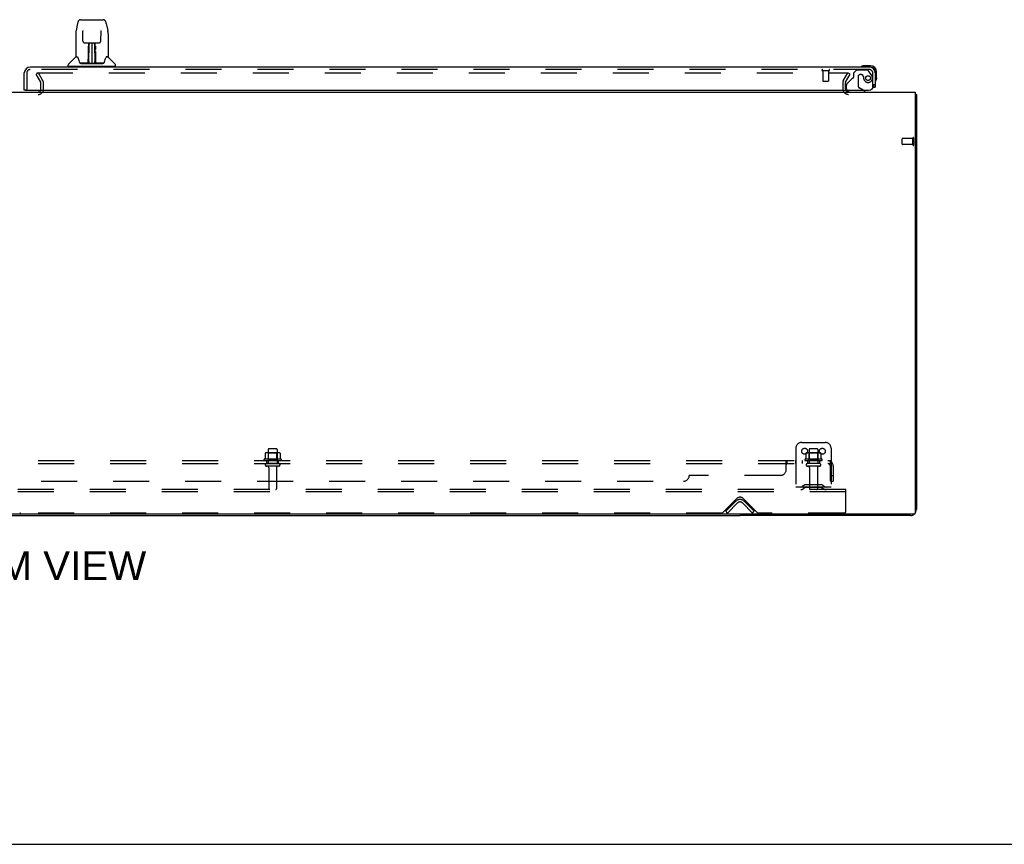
# Model space of a CAD drawing. Header units: inches. Extents: x 0 to 278, y 0 to 180.
# Tile 4 of 84: x 97 to 139, y 0 to 35. Entities that reach past the tile are written whole.
import ezdxf

# ---------------------------------------------------------------- set-up
doc = ezdxf.new("R2010")
doc.units = ezdxf.units.IN
doc.header["$LTSCALE"] = 15.310625
doc.header["$MEASUREMENT"] = 0
doc.linetypes.add('HIDDEN', pattern=[0.2, 0.1, -0.1])
doc.layers.get('0').update_dxf_attribs({"linetype": 'CONTINUOUS'})
for name, color, linetype in [('DEFAULT_2', 8, 'HIDDEN'), ('DIMENSIONS', 7, 'CONTINUOUS'), ('RIGHTHAND_DOOR_ASSEMBLY', 7, 'CONTINUOUS'), ('SUBPANEL', 7, 'CONTINUOUS')]:
    doc.layers.add(name, color=color, linetype=linetype)
doc.styles.get("Standard").update_dxf_attribs({"font": 'arial.ttf'})

msp = doc.modelspace()

# ---------------------------------------------------------------- linework, layer by layer
at = {"color": 3, "linetype": 'Continuous'}
for p, q in [((57.749, 31.979), (135.395, 31.979)), ((135.395, 31.979), (135.395, 14.091)), ((135.447, 31.875), (135.447, 14.225)), ((135.335, 14.031), (57.809, 14.031)), ((135.2, 13.979), (127.947, 13.979))]:
    msp.add_line(p, q, dxfattribs=at)
at = {"color": 7, "linetype": 'Continuous'}
for p, q in [((135.395, 31.875), (135.447, 31.875)), ((65.197, 13.979), (127.947, 13.979)), ((127.947, 14.031), (127.947, 13.979)), ((0, 0), (278.375, 0))]:
    msp.add_line(p, q, dxfattribs=at)
at = {"color": 3, "linetype": 'Continuous'}
for points in [[(135.395, 31.895), (135.395, 31.894), (135.399, 31.893), (135.403, 31.892), (135.407, 31.891), (135.411, 31.891), (135.419, 31.889)], [(135.419, 31.889), (135.423, 31.888), (135.426, 31.887), (135.429, 31.887), (135.432, 31.886), (135.435, 31.885), (135.438, 31.884), (135.44, 31.883), (135.442, 31.882), (135.443, 31.881), (135.445, 31.88), (135.446, 31.879), (135.446, 31.878), (135.447, 31.876), (135.447, 31.875)]]:
    msp.add_lwpolyline(points, dxfattribs=at)
for centre, radius, start, end in [((132.568, 32.121), 0.142, 206.4666, 270), ((135.2, 14.225), 0.246, 270, 309.4399), ((135.335, 14.091), 0.06, 270, 360), ((135.2, 14.225), 0.246, 320.5601, 360)]:
    msp.add_arc(centre, radius, start, end, dxfattribs=at)
at = {"layer": 'DEFAULT_2', "color": 8, "linetype": 'HIDDEN'}
for p, q in [((98.107, 32.791), (98.017, 32.739)), ((98.213, 32.4), (98.017, 32.739)), ((98.04, 32.791), (132.49, 32.791)), ((98.303, 32.452), (98.107, 32.791)), ((132.34, 32.452), (132.536, 32.791)), ((132.43, 32.4), (132.626, 32.739)), ((132.626, 32.739), (132.536, 32.791)), ((98.218, 32.094), (98.218, 32.383)), ((98.322, 32.094), (98.322, 32.383)), ((132.322, 32.383), (132.322, 32.121)), ((132.426, 32.383), (132.426, 32.121)), ((95.041, 31.875), (98.103, 31.875)), ((134.843, 29.761), (134.843, 29.989)), ((135.3, 29.999), (134.853, 29.999)), ((135.3, 29.751), (134.853, 29.751)), ((135.3, 29.733), (135.3, 30.017)), ((135.343, 29.733), (135.343, 30.017)), ((107.884, 16.778), (107.884, 16.183)), ((108.229, 16.808), (107.914, 16.808)), ((108.259, 16.778), (108.259, 16.183)), ((130.322, 16.833), (130.322, 15.083)), ((130.572, 17.083), (131.572, 17.083)), ((130.884, 16.778), (130.884, 16.183)), ((131.229, 16.808), (130.914, 16.808)), ((131.259, 16.778), (131.259, 16.183)), ((131.822, 16.833), (131.822, 15.083)), ((108.428, 16.378), (107.716, 16.378)), ((107.753, 16.622), (107.753, 16.404)), ((108.327, 16.644), (107.816, 16.644)), ((107.888, 16.624), (107.868, 16.644)), ((108.255, 16.624), (107.888, 16.624)), ((107.888, 16.328), (107.888, 16.624)), ((108.255, 16.624), (108.275, 16.644)), ((108.255, 16.328), (108.255, 16.624)), ((108.391, 16.622), (108.391, 16.404)), ((131.428, 16.378), (130.716, 16.378)), ((130.753, 16.622), (130.753, 16.404)), ((131.327, 16.644), (130.816, 16.644)), ((130.888, 16.624), (130.868, 16.644)), ((131.255, 16.624), (130.888, 16.624)), ((130.888, 16.328), (130.888, 16.624)), ((131.255, 16.624), (131.275, 16.644)), ((131.255, 16.328), (131.255, 16.624)), ((131.391, 16.622), (131.391, 16.404)), ((107.738, 16.308), (108.406, 16.308)), ((108.329, 16.183), (107.814, 16.183)), ((108.329, 16.073), (107.814, 16.073)), ((107.888, 16.328), (107.868, 16.308)), ((108.255, 16.328), (107.888, 16.328)), ((107.907, 16.01), (107.907, 15.113)), ((108.237, 16.01), (108.237, 15.113)), ((108.255, 16.328), (108.275, 16.308)), ((130.738, 16.308), (131.406, 16.308)), ((131.329, 16.183), (130.814, 16.183)), ((131.329, 16.073), (130.814, 16.073)), ((130.888, 16.328), (130.868, 16.308)), ((131.255, 16.328), (130.888, 16.328)), ((130.907, 16.01), (130.907, 15.113)), ((131.237, 16.01), (131.237, 15.113)), ((131.255, 16.328), (131.275, 16.308)), ((132.447, 15.083), (60.697, 15.083)), ((131.822, 15.187), (130.322, 15.187)), ((130.665, 15.255), (130.597, 15.206)), ((130.725, 15.171), (130.657, 15.122)), ((131.412, 15.277), (130.731, 15.277)), ((131.412, 15.173), (130.731, 15.173)), ((130.897, 15.277), (130.897, 15.173)), ((131.247, 15.277), (131.247, 15.173)), ((131.418, 15.171), (131.486, 15.122)), ((131.479, 15.255), (131.547, 15.206)), ((132.447, 14.979), (132.447, 15.083)), ((132.447, 14.979), (60.697, 14.979)), ((127.206, 14.092), (127.814, 14.7)), ((128.079, 14.7), (128.688, 14.092)), ((132.447, 14.145), (132.447, 14.979)), ((127.343, 14.156), (127.773, 14.586)), ((127.416, 14.083), (127.846, 14.512)), ((128.048, 14.512), (128.477, 14.083)), ((128.121, 14.586), (128.551, 14.156)), ((127.184, 14.083), (97.334, 14.083)), ((127.416, 14.083), (127.343, 14.156)), ((128.477, 14.083), (128.551, 14.156)), ((132.384, 14.083), (128.709, 14.083))]:
    msp.add_line(p, q, dxfattribs=at)
for points in [[(132.49, 32.791), (132.493, 32.791), (132.495, 32.791), (132.497, 32.79), (132.499, 32.79), (132.501, 32.789), (132.503, 32.787), (132.504, 32.786), (132.506, 32.785), (132.507, 32.783), (132.508, 32.781), (132.509, 32.78), (132.51, 32.778), (132.51, 32.776), (132.51, 32.774)], [(132.51, 32.774), (132.51, 32.774), (132.51, 32.772), (132.51, 32.77), (132.509, 32.768), (132.508, 32.766)], [(107.753, 16.404), (107.753, 16.403), (107.753, 16.402), (107.752, 16.401), (107.752, 16.4), (107.752, 16.399), (107.751, 16.399), (107.751, 16.398), (107.751, 16.398), (107.75, 16.397), (107.75, 16.397), (107.75, 16.397), (107.749, 16.397), (107.749, 16.396), (107.749, 16.396), (107.748, 16.396), (107.748, 16.396), (107.748, 16.396), (107.748, 16.395)], [(107.759, 16.632), (107.757, 16.631), (107.756, 16.63), (107.755, 16.629), (107.754, 16.627), (107.753, 16.625), (107.753, 16.624), (107.753, 16.622)], [(108.385, 16.632), (108.386, 16.631), (108.388, 16.63), (108.389, 16.629), (108.39, 16.627), (108.39, 16.625), (108.391, 16.624), (108.391, 16.622)], [(108.396, 16.395), (108.396, 16.396), (108.395, 16.396), (108.395, 16.396), (108.395, 16.396), (108.395, 16.396), (108.394, 16.397), (108.394, 16.397), (108.394, 16.397), (108.393, 16.397), (108.393, 16.398), (108.393, 16.398), (108.392, 16.399), (108.392, 16.399), (108.392, 16.4), (108.391, 16.401), (108.391, 16.402), (108.391, 16.403), (108.391, 16.404)], [(130.753, 16.404), (130.753, 16.403), (130.753, 16.402), (130.752, 16.401), (130.752, 16.4), (130.752, 16.399), (130.751, 16.399), (130.751, 16.398), (130.751, 16.398), (130.75, 16.397), (130.75, 16.397), (130.75, 16.397), (130.749, 16.397), (130.749, 16.396), (130.749, 16.396), (130.748, 16.396), (130.748, 16.396), (130.748, 16.396), (130.748, 16.395)], [(130.759, 16.632), (130.757, 16.631), (130.756, 16.63), (130.755, 16.629), (130.754, 16.627), (130.753, 16.625), (130.753, 16.624), (130.753, 16.622)], [(131.385, 16.632), (131.386, 16.631), (131.388, 16.63), (131.389, 16.629), (131.39, 16.627), (131.39, 16.625), (131.391, 16.624), (131.391, 16.622)], [(131.396, 16.395), (131.396, 16.396), (131.395, 16.396), (131.395, 16.396), (131.395, 16.396), (131.395, 16.396), (131.394, 16.397), (131.394, 16.397), (131.394, 16.397), (131.393, 16.397), (131.393, 16.398), (131.393, 16.398), (131.392, 16.399), (131.392, 16.399), (131.392, 16.4), (131.391, 16.401), (131.391, 16.402), (131.391, 16.403), (131.391, 16.404)]]:
    msp.add_lwpolyline(points, dxfattribs=at)
for centre in [(130.697, 16.708), (131.447, 16.708)]:
    msp.add_circle(centre, 0.128, dxfattribs=at)
for centre, radius, start, end in [((98.185, 32.383), 0.033, 0, 30), ((98.185, 32.383), 0.137, 0, 30), ((132.459, 32.383), 0.137, 150, 180), ((132.459, 32.383), 0.033, 150, 180), ((98.103, 32.094), 0.219, 270, 360), ((98.103, 32.094), 0.115, 270, 360), ((132.568, 32.121), 0.246, 180, 270), ((132.568, 32.121), 0.142, 180, 206.4666), ((134.853, 29.989), 0.01, 90, 180), ((134.853, 29.761), 0.01, 180, 270), ((135.321, 30.017), 0.0215, 360, 180), ((135.321, 29.733), 0.0215, 180, 0), ((107.914, 16.778), 0.03, 90, 180), ((108.229, 16.778), 0.03, 0, 90), ((130.572, 16.833), 0.25, 90, 180), ((130.914, 16.778), 0.03, 90, 180), ((131.229, 16.778), 0.03, 0, 90), ((131.572, 16.833), 0.25, 0, 90), ((107.738, 16.346), 0.0384, 124.4497, 270), ((108.072, 15.778), 0.698, 117.6814, 120.6631), ((107.816, 16.503), 0.141, 90, 113.95), ((108.327, 16.503), 0.141, 66.05, 90), ((108.072, 15.778), 0.698, 59.3369, 62.3186), ((108.406, 16.346), 0.0384, 270, 55.5503), ((130.738, 16.346), 0.0384, 124.4497, 270), ((131.072, 15.778), 0.698, 117.6814, 120.6631), ((130.816, 16.503), 0.141, 90, 113.95), ((131.327, 16.503), 0.141, 66.05, 90), ((131.072, 15.778), 0.698, 59.3369, 62.3186), ((131.406, 16.346), 0.0384, 270, 55.5503), ((107.814, 16.128), 0.055, 90, 270), ((107.844, 16.01), 0.0625, 0, 90), ((108.299, 16.01), 0.0625, 90, 180), ((108.329, 16.128), 0.055, 270, 90), ((130.814, 16.128), 0.055, 90, 270), ((130.844, 16.01), 0.0625, 0, 90), ((131.299, 16.01), 0.0625, 90, 180), ((131.329, 16.128), 0.055, 270, 90), ((107.937, 15.113), 0.03, 180, 270), ((108.207, 15.113), 0.03, 270, 360), ((130.536, 15.291), 0.104, 270, 305.7539), ((130.536, 15.291), 0.208, 270, 305.7539), ((130.731, 15.163), 0.114, 90, 125.7539), ((130.731, 15.163), 0.01, 90, 125.7539), ((130.937, 15.113), 0.03, 180, 270), ((131.207, 15.113), 0.03, 270, 360), ((131.412, 15.163), 0.114, 54.2461, 90), ((131.412, 15.163), 0.01, 54.2461, 90), ((131.608, 15.291), 0.208, 234.2461, 270), ((131.608, 15.291), 0.104, 234.2461, 270), ((127.947, 14.412), 0.246, 45, 135), ((127.947, 14.568), 0.188, 45, 135), ((127.947, 14.412), 0.142, 45, 135), ((97.334, 14.113), 0.03, 225, 270), ((127.184, 14.113), 0.03, 270, 315), ((128.709, 14.113), 0.03, 225, 270), ((132.384, 14.145), 0.0625, 270, 360)]:
    msp.add_arc(centre, radius, start, end, dxfattribs=at)
at = {"layer": 'RIGHTHAND_DOOR_ASSEMBLY', "color": 7, "linetype": 'Continuous'}
for p, q in [((99.776, 34.898), (99.71, 34.593)), ((99.9, 35.052), (100.869, 35.052)), ((100.993, 34.898), (101.058, 34.593)), ((99.695, 34.449), (99.695, 33.486)), ((99.695, 34.449), (99.695, 34.449)), ((99.996, 34.588), (99.997, 34.584)), ((99.997, 34.584), (99.997, 34.58)), ((99.997, 34.58), (99.997, 34.574)), ((99.997, 34.574), (99.997, 34.563)), ((100.004, 34.146), (99.997, 34.563)), ((100.764, 34.146), (100.772, 34.569)), ((100.772, 34.578), (100.772, 34.583)), ((100.772, 34.569), (100.772, 34.578)), ((101.073, 34.449), (101.073, 33.486)), ((100.085, 34.068), (100.145, 34.068)), ((100.185, 34.069), (100.583, 34.069)), ((100.234, 33.899), (100.234, 33.929)), ((100.245, 34.069), (100.242, 33.714)), ((100.242, 33.935), (100.242, 33.904)), ((100.247, 33.209), (100.262, 34.069)), ((100.27, 34.069), (100.27, 34.064)), ((100.27, 34.064), (100.27, 34.015)), ((100.384, 34.069), (100.384, 33.198)), ((100.499, 34.015), (100.498, 34.069)), ((100.522, 33.209), (100.507, 34.069)), ((100.527, 33.714), (100.524, 34.069)), ((100.534, 33.929), (100.534, 33.899)), ((100.624, 34.068), (100.684, 34.068)), ((100.23, 33.222), (100.233, 33.543)), ((100.24, 33.517), (100.233, 33.517)), ((100.234, 33.865), (100.234, 33.899)), ((100.234, 33.828), (100.234, 33.865)), ((100.234, 33.79), (100.234, 33.828)), ((100.237, 33.222), (100.24, 33.517)), ((100.241, 33.714), (100.242, 33.79)), ((100.242, 33.714), (100.241, 33.694)), ((100.241, 33.694), (100.241, 33.686)), ((100.241, 33.686), (100.243, 33.686)), ((100.242, 33.904), (100.242, 33.868)), ((100.242, 33.868), (100.242, 33.83)), ((100.242, 33.83), (100.242, 33.79)), ((100.243, 33.686), (100.242, 33.61)), ((100.242, 33.61), (100.242, 33.61)), ((100.242, 33.602), (100.242, 33.609)), ((100.243, 33.591), (100.242, 33.602)), ((100.245, 33.602), (100.242, 33.602)), ((100.242, 33.6), (100.251, 33.6)), ((100.258, 33.844), (100.243, 33.844)), ((100.243, 33.826), (100.257, 33.826)), ((100.243, 33.354), (100.243, 33.59)), ((100.526, 33.844), (100.511, 33.844)), ((100.511, 33.826), (100.526, 33.826)), ((100.518, 33.6), (100.526, 33.6)), ((100.526, 33.602), (100.524, 33.602)), ((100.525, 33.686), (100.526, 33.61)), ((100.527, 33.849), (100.526, 33.886)), ((100.526, 33.609), (100.526, 33.608)), ((100.526, 33.608), (100.526, 33.596)), ((100.526, 33.596), (100.526, 33.593)), ((100.526, 33.593), (100.526, 33.592)), ((100.526, 33.354), (100.526, 33.59)), ((100.527, 33.81), (100.527, 33.849)), ((100.528, 33.714), (100.527, 33.81)), ((100.527, 33.694), (100.527, 33.714)), ((100.527, 33.686), (100.527, 33.694)), ((100.528, 33.695), (100.528, 33.705)), ((100.528, 33.667), (100.528, 33.695)), ((100.529, 33.517), (100.531, 33.222)), ((100.534, 33.899), (100.534, 33.865)), ((100.534, 33.865), (100.535, 33.828)), ((100.535, 33.828), (100.535, 33.79)), ((100.536, 33.543), (100.538, 33.222)), ((99.38, 33.084), (99.38, 33.139)), ((99.687, 33.461), (99.392, 33.166)), ((99.764, 33.478), (99.703, 33.478)), ((99.708, 33.47), (99.769, 33.47)), ((99.766, 33.475), (99.767, 33.474)), ((100.232, 33.202), (99.899, 33.202)), ((99.92, 33.194), (100.849, 33.194)), ((100.233, 33.202), (100.232, 33.202)), ((100.234, 33.198), (100.233, 33.199)), ((100.236, 33.204), (100.236, 33.202)), ((100.24, 33.234), (100.241, 33.263)), ((100.24, 33.234), (100.241, 33.21)), ((100.24, 33.224), (100.24, 33.234)), ((100.24, 33.217), (100.24, 33.224)), ((100.24, 33.215), (100.24, 33.217)), ((100.24, 33.213), (100.24, 33.215)), ((100.24, 33.213), (100.24, 33.213)), ((100.24, 33.212), (100.24, 33.213)), ((100.241, 33.263), (100.243, 33.354)), ((100.246, 33.199), (100.251, 33.194)), ((100.257, 33.277), (100.248, 33.277)), ((100.25, 33.202), (100.249, 33.202)), ((100.257, 33.277), (100.255, 33.2)), ((100.255, 33.2), (100.384, 33.198)), ((100.384, 33.198), (100.513, 33.2)), ((100.513, 33.2), (100.512, 33.277)), ((100.521, 33.277), (100.512, 33.277)), ((100.517, 33.194), (100.523, 33.199)), ((100.52, 33.202), (100.518, 33.202)), ((100.526, 33.354), (100.528, 33.263)), ((100.528, 33.263), (100.528, 33.236)), ((100.528, 33.236), (100.529, 33.223)), ((100.528, 33.21), (100.528, 33.234)), ((100.528, 33.21), (100.528, 33.208)), ((100.529, 33.223), (100.529, 33.22)), ((100.529, 33.22), (100.529, 33.217)), ((100.529, 33.217), (100.529, 33.216)), ((100.529, 33.216), (100.529, 33.214)), ((100.529, 33.214), (100.529, 33.213)), ((100.529, 33.213), (100.529, 33.212)), ((100.529, 33.212), (100.529, 33.211)), ((100.532, 33.202), (100.532, 33.204)), ((100.532, 33.204), (100.533, 33.203)), ((100.534, 33.197), (100.535, 33.198)), ((100.87, 33.202), (100.537, 33.202)), ((100.997, 33.466), (101.001, 33.474)), ((100.999, 33.47), (101.061, 33.47)), ((101.001, 33.474), (101.001, 33.474)), ((101.005, 33.478), (101.005, 33.478)), ((101.065, 33.478), (101.005, 33.478)), ((101.082, 33.461), (101.377, 33.166)), ((101.388, 33.084), (101.388, 33.139)), ((133.2, 33.094), (133.237, 33.097)), ((133.494, 33.097), (133.237, 33.097)), ((99.388, 33.076), (101.38, 33.076)), ((99.439, 33.076), (99.439, 33.037)), ((101.329, 33.076), (101.329, 33.037)), ((133.494, 33.037), (133.45, 33.037)), ((133.697, 32.79), (133.697, 32.834)), ((133.757, 32.577), (133.757, 32.834)), ((133.757, 32.577), (133.754, 32.539)), ((97.571, 32.058), (97.509, 32.058)), ((133.255, 32.018), (133.186, 32.058)), ((133.255, 31.979), (133.255, 32.018)), ((133.621, 32.183), (133.697, 32.183))]:
    msp.add_line(p, q, dxfattribs=at)
at = {"layer": 'RIGHTHAND_DOOR_ASSEMBLY', "color": 3, "linetype": 'Continuous'}
for p, q in [((97.509, 32.058), (97.509, 32.79)), ((133.45, 33.037), (97.756, 33.037)), ((133.697, 32.79), (133.697, 32.183)), ((97.571, 32.058), (133.405, 32.058))]:
    msp.add_line(p, q, dxfattribs=at)
at = {"layer": 'RIGHTHAND_DOOR_ASSEMBLY', "color": 8, "linetype": 'HIDDEN'}
for p, q in [((97.613, 32.79), (97.613, 32.058)), ((133.45, 32.933), (97.756, 32.933)), ((131.451, 32.89), (131.735, 32.89)), ((131.469, 32.89), (131.469, 32.443)), ((131.717, 32.89), (131.717, 32.443)), ((132.901, 32.912), (132.775, 32.786)), ((132.775, 32.786), (132.775, 32.607)), ((133.352, 32.912), (132.901, 32.912)), ((133.098, 32.72), (133.065, 32.72)), ((133.518, 32.734), (133.417, 32.878)), ((133.593, 32.183), (133.593, 32.79)), ((131.479, 32.433), (131.707, 32.433)), ((132.468, 32.258), (132.468, 32.136)), ((132.716, 32.548), (132.497, 32.329)), ((132.967, 32.622), (132.967, 32.242)), ((133.196, 32.633), (133.196, 32.622)), ((132.625, 31.979), (133.255, 31.979)), ((133.186, 32.058), (133.017, 32.156)), ((133.593, 32.183), (133.621, 32.183))]:
    msp.add_line(p, q, dxfattribs=at)
at = {"layer": 'RIGHTHAND_DOOR_ASSEMBLY', "color": 7, "linetype": 'Continuous'}
for points in [[(99.9, 35.052), (99.896, 35.052), (99.883, 35.051), (99.87, 35.047), (99.858, 35.042), (99.846, 35.036), (99.836, 35.028), (99.827, 35.019), (99.819, 35.009), (99.812, 34.999), (99.805, 34.987), (99.799, 34.975), (99.793, 34.961), (99.788, 34.946), (99.783, 34.93), (99.778, 34.911), (99.776, 34.898)], [(100.993, 34.898), (100.99, 34.911), (100.985, 34.93), (100.98, 34.946), (100.975, 34.962), (100.969, 34.975), (100.963, 34.988), (100.957, 34.999), (100.95, 35.01), (100.941, 35.019), (100.932, 35.028), (100.922, 35.036), (100.91, 35.043), (100.898, 35.048), (100.885, 35.051), (100.872, 35.052), (100.869, 35.052)], [(99.71, 34.593), (99.705, 34.562), (99.699, 34.522), (99.696, 34.482), (99.695, 34.449)], [(99.996, 34.592), (99.996, 34.592), (99.996, 34.592), (99.996, 34.591), (99.996, 34.59), (99.996, 34.589), (99.996, 34.588)], [(100.772, 34.583), (100.772, 34.587), (100.772, 34.588), (100.772, 34.59), (100.772, 34.591), (100.772, 34.591), (100.772, 34.591)], [(101.073, 34.449), (101.072, 34.483), (101.069, 34.523), (101.064, 34.563), (101.058, 34.593)], [(100.004, 34.146), (100.005, 34.139), (100.007, 34.128), (100.01, 34.118), (100.015, 34.108), (100.021, 34.098), (100.029, 34.09), (100.038, 34.083), (100.047, 34.077), (100.057, 34.073), (100.068, 34.07), (100.079, 34.068), (100.083, 34.068)], [(100.145, 34.068), (100.154, 34.068), (100.165, 34.069), (100.176, 34.069), (100.185, 34.069)], [(100.242, 33.935), (100.242, 33.933), (100.241, 33.932), (100.24, 33.931), (100.238, 33.93), (100.237, 33.929), (100.234, 33.929)], [(100.526, 33.886), (100.526, 33.92), (100.526, 33.935)], [(100.583, 34.069), (100.592, 34.069), (100.603, 34.069), (100.615, 34.068), (100.623, 34.068)], [(100.685, 34.068), (100.691, 34.068), (100.702, 34.07), (100.713, 34.073), (100.723, 34.078), (100.732, 34.084), (100.741, 34.091), (100.748, 34.1), (100.754, 34.109), (100.759, 34.119), (100.762, 34.13), (100.764, 34.141), (100.764, 34.146)], [(100.233, 33.618), (100.234, 33.641), (100.234, 33.662), (100.234, 33.682), (100.234, 33.699)], [(100.233, 33.543), (100.233, 33.569), (100.233, 33.618)], [(100.241, 33.694), (100.242, 33.694), (100.243, 33.69), (100.243, 33.686)], [(100.525, 33.686), (100.526, 33.69), (100.527, 33.694)], [(100.526, 33.592), (100.526, 33.591), (100.526, 33.591), (100.526, 33.591)], [(100.529, 33.517), (100.528, 33.597), (100.528, 33.622), (100.528, 33.645), (100.528, 33.667)], [(100.535, 33.699), (100.535, 33.682), (100.535, 33.662), (100.535, 33.641), (100.535, 33.618), (100.535, 33.594), (100.536, 33.543)], [(99.763, 33.478), (99.763, 33.478), (99.763, 33.478), (99.764, 33.478)], [(99.764, 33.478), (99.764, 33.477), (99.765, 33.477), (99.766, 33.476), (99.766, 33.475)], [(99.766, 33.475), (99.766, 33.476), (99.765, 33.477), (99.765, 33.477), (99.765, 33.478), (99.765, 33.478)], [(99.773, 33.47), (99.771, 33.471), (99.769, 33.472), (99.768, 33.473), (99.767, 33.474), (99.766, 33.475)], [(99.767, 33.474), (99.771, 33.467), (99.785, 33.439), (99.8, 33.403), (99.815, 33.361), (99.831, 33.313), (99.846, 33.266)], [(99.846, 33.266), (99.849, 33.257), (99.853, 33.244), (99.858, 33.234), (99.863, 33.225), (99.869, 33.218)], [(99.869, 33.218), (99.874, 33.212), (99.881, 33.207), (99.888, 33.204), (99.896, 33.202), (99.898, 33.202)], [(100.233, 33.199), (100.232, 33.199), (100.232, 33.199), (100.231, 33.199), (100.231, 33.198), (100.23, 33.198), (100.229, 33.197)], [(100.23, 33.202), (100.232, 33.202), (100.233, 33.203), (100.235, 33.204), (100.236, 33.206), (100.237, 33.208), (100.237, 33.21)], [(100.239, 33.21), (100.239, 33.208), (100.238, 33.206), (100.237, 33.204), (100.236, 33.203), (100.234, 33.202), (100.233, 33.202)], [(100.233, 33.202), (100.234, 33.202), (100.235, 33.203), (100.236, 33.204)], [(100.236, 33.204), (100.237, 33.205), (100.238, 33.206), (100.239, 33.207), (100.239, 33.207), (100.239, 33.208), (100.239, 33.208), (100.239, 33.209), (100.239, 33.209), (100.239, 33.209), (100.239, 33.21), (100.239, 33.21), (100.239, 33.21), (100.24, 33.21), (100.24, 33.211), (100.24, 33.211), (100.24, 33.211), (100.24, 33.212)], [(100.237, 33.203), (100.238, 33.204), (100.24, 33.206)], [(100.239, 33.206), (100.239, 33.205), (100.24, 33.204), (100.242, 33.203), (100.243, 33.201), (100.245, 33.2), (100.246, 33.199)], [(100.24, 33.206), (100.24, 33.208), (100.241, 33.21)], [(100.246, 33.203), (100.245, 33.203), (100.244, 33.203), (100.243, 33.204), (100.242, 33.205), (100.241, 33.206), (100.241, 33.206), (100.24, 33.207), (100.24, 33.207)], [(100.249, 33.202), (100.249, 33.202), (100.248, 33.202), (100.247, 33.202), (100.246, 33.203)], [(100.522, 33.202), (100.521, 33.202), (100.52, 33.202)], [(100.529, 33.208), (100.528, 33.207), (100.527, 33.206), (100.527, 33.205), (100.526, 33.204), (100.525, 33.203), (100.523, 33.203), (100.522, 33.202)], [(100.523, 33.199), (100.524, 33.2), (100.525, 33.201), (100.526, 33.202), (100.527, 33.203), (100.528, 33.204), (100.529, 33.205), (100.529, 33.206), (100.529, 33.206)], [(100.528, 33.208), (100.529, 33.206), (100.53, 33.204), (100.532, 33.203), (100.532, 33.203)], [(100.529, 33.211), (100.529, 33.211), (100.529, 33.211), (100.529, 33.21), (100.529, 33.21), (100.529, 33.21), (100.529, 33.21), (100.529, 33.209), (100.529, 33.209), (100.529, 33.209), (100.529, 33.208), (100.53, 33.208), (100.53, 33.207), (100.53, 33.206), (100.531, 33.205), (100.532, 33.204)], [(100.531, 33.21), (100.531, 33.208), (100.532, 33.206), (100.533, 33.204), (100.535, 33.203), (100.537, 33.202), (100.539, 33.202)], [(100.533, 33.203), (100.534, 33.203), (100.535, 33.202)], [(100.534, 33.197), (100.534, 33.196), (100.534, 33.196), (100.534, 33.196), (100.535, 33.195), (100.535, 33.195), (100.535, 33.195), (100.536, 33.196), (100.537, 33.196), (100.537, 33.196), (100.538, 33.196), (100.539, 33.197), (100.539, 33.197)], [(100.535, 33.202), (100.537, 33.202), (100.537, 33.202)], [(100.87, 33.202), (100.872, 33.202), (100.88, 33.204), (100.887, 33.207), (100.894, 33.212), (100.9, 33.218)], [(100.9, 33.218), (100.905, 33.225), (100.91, 33.234), (100.915, 33.244), (100.92, 33.256), (100.923, 33.266)], [(100.923, 33.266), (100.937, 33.311), (100.953, 33.359), (100.968, 33.401), (100.983, 33.438), (100.997, 33.466)], [(101.002, 33.475), (101.001, 33.474), (101, 33.473), (100.999, 33.472), (100.998, 33.471), (100.996, 33.47)], [(101.001, 33.474), (101.002, 33.475), (101.002, 33.475)], [(101.002, 33.475), (101.003, 33.476), (101.004, 33.477), (101.004, 33.477), (101.005, 33.478)], [(101.003, 33.478), (101.004, 33.478), (101.004, 33.477), (101.003, 33.477), (101.003, 33.476), (101.002, 33.475)]]:
    msp.add_lwpolyline(points, dxfattribs=at)
at = {"layer": 'RIGHTHAND_DOOR_ASSEMBLY', "color": 8, "linetype": 'HIDDEN'}
msp.add_circle((133.393, 32.57), 0.101, dxfattribs=at)
at = {"layer": 'RIGHTHAND_DOOR_ASSEMBLY', "color": 7, "linetype": 'Continuous'}
for centre, radius, start, end in [((100.245, 33.593), 0.00886, 359, 89), ((100.524, 33.593), 0.00886, 91, 181), ((99.42, 33.139), 0.0394, 135, 180), ((99.388, 33.084), 0.00787, 180, 270), ((99.708, 33.44), 0.0295, 90, 135), ((99.703, 33.486), 0.00787, 180, 270), ((100.244, 33.202), 0.00787, 182, 258.8695), ((100.256, 33.209), 0.00886, 179.0026, 269), ((100.513, 33.209), 0.00886, 271, 1), ((100.524, 33.202), 0.00787, 281.1329, 358), ((101.061, 33.44), 0.0295, 45, 90), ((101.065, 33.486), 0.00787, 270, 360), ((101.349, 33.139), 0.0394, 0, 45), ((101.38, 33.084), 0.00787, 270, 360), ((133.237, 32.847), 0.25, 90, 120.8899), ((133.494, 32.834), 0.263, 0, 90), ((133.117, 33.048), 0.015, 120.8899, 173.6204), ((133.117, 33.052), 0.015, 186.3796, 270), ((133.494, 32.834), 0.203, 0, 90), ((133.712, 32.457), 0.015, 180, 263.6204), ((133.708, 32.457), 0.015, 276.3796, 329.1101), ((133.507, 32.577), 0.25, 329.1101, 360), ((132.625, 32.136), 0.157, 209.8303, 270)]:
    msp.add_arc(centre, radius, start, end, dxfattribs=at)
at = {"layer": 'RIGHTHAND_DOOR_ASSEMBLY', "color": 3, "linetype": 'Continuous'}
for centre, radius, start, end in [((97.756, 32.79), 0.246, 90, 180), ((133.45, 32.79), 0.246, 0, 90), ((133.405, 32.308), 0.25, 270, 360), ((97.571, 32.078), 0.02, 180, 270)]:
    msp.add_arc(centre, radius, start, end, dxfattribs=at)
at = {"layer": 'RIGHTHAND_DOOR_ASSEMBLY', "color": 8, "linetype": 'HIDDEN'}
for centre, radius, start, end in [((97.756, 32.79), 0.142, 90, 180), ((131.451, 32.911), 0.0215, 90, 270), ((131.735, 32.911), 0.0215, 270, 90), ((133.065, 32.622), 0.098, 90, 180), ((133.098, 32.622), 0.098, 0, 90), ((133.352, 32.833), 0.079, 35.1, 90), ((133.45, 32.79), 0.142, 0, 90), ((133.203, 32.512), 0.386, 16.8439, 35.1), ((131.479, 32.443), 0.01, 180, 270), ((131.707, 32.443), 0.01, 270, 360), ((132.568, 32.258), 0.1, 135, 180), ((132.787, 32.478), 0.1, 111.6096, 135), ((132.736, 32.607), 0.039, 291.6096, 360), ((133.589, 32.633), 0.393, 181.6599, 197.9298), ((133.393, 32.57), 0.187, 197.8482, 16.8439), ((132.625, 32.136), 0.157, 180, 209.8303), ((133.067, 32.242), 0.1, 180, 239.908)]:
    msp.add_arc(centre, radius, start, end, dxfattribs=at)
at = {"layer": 'SUBPANEL', "color": 8, "linetype": 'HIDDEN'}
for p, q in [((61.353, 16.308), (131.791, 16.308)), ((61.353, 16.183), (131.791, 16.183)), ((107.822, 16.183), (107.822, 16.308)), ((108.322, 16.183), (108.322, 16.308)), ((129.916, 15.933), (129.916, 16.254)), ((129.917, 16.256), (129.919, 16.259)), ((129.951, 16.183), (129.951, 16.308)), ((130.313, 16.308), (130.313, 16.183)), ((130.594, 16.308), (130.594, 16.183)), ((130.822, 16.308), (130.822, 16.183)), ((131.322, 16.308), (131.322, 16.183)), ((131.829, 16.254), (131.75, 16.157)), ((131.791, 16.183), (131.791, 16.308)), ((131.791, 15.433), (131.791, 16.071)), ((131.916, 16.071), (131.916, 15.433)), ((129.666, 15.683), (125.791, 15.683)), ((131.791, 15.683), (131.916, 15.683)), ((67.603, 15.433), (125.541, 15.433)), ((131.791, 15.433), (131.916, 15.433))]:
    msp.add_line(p, q, dxfattribs=at)
for points in [[(129.916, 16.254), (129.917, 16.256), (129.919, 16.259), (129.921, 16.262), (129.923, 16.265), (129.924, 16.269), (129.926, 16.273), (129.929, 16.281)], [(129.916, 16.157), (129.918, 16.157), (129.919, 16.157), (129.921, 16.157), (129.923, 16.157), (129.925, 16.158), (129.926, 16.159), (129.928, 16.16), (129.93, 16.161), (129.931, 16.163), (129.933, 16.165)], [(129.918, 16.157), (129.919, 16.157), (129.921, 16.157), (129.923, 16.157)], [(129.928, 16.16), (129.93, 16.161), (129.931, 16.163), (129.933, 16.165), (129.934, 16.166), (129.935, 16.168), (129.938, 16.173)], [(129.929, 16.281), (129.931, 16.285), (129.933, 16.289)], [(129.933, 16.289), (129.934, 16.292), (129.936, 16.295), (129.938, 16.298), (129.94, 16.301), (129.942, 16.303), (129.944, 16.305), (129.946, 16.306), (129.948, 16.307), (129.949, 16.308), (129.951, 16.308)], [(129.938, 16.298), (129.94, 16.301), (129.942, 16.303), (129.944, 16.305), (129.946, 16.306), (129.948, 16.307), (129.949, 16.308), (129.951, 16.308)], [(129.938, 16.173), (129.94, 16.175), (129.941, 16.177), (129.943, 16.179), (129.945, 16.18), (129.946, 16.181), (129.948, 16.182), (129.949, 16.183), (129.951, 16.183)], [(129.941, 16.177), (129.943, 16.179), (129.945, 16.18), (129.946, 16.181), (129.948, 16.182), (129.949, 16.183), (129.951, 16.183)], [(131.75, 16.157), (131.75, 16.157), (131.751, 16.157), (131.752, 16.157), (131.753, 16.157), (131.755, 16.158), (131.756, 16.159), (131.758, 16.16), (131.759, 16.161), (131.761, 16.163), (131.763, 16.165), (131.767, 16.168)], [(131.767, 16.168), (131.769, 16.171), (131.772, 16.173), (131.774, 16.175), (131.777, 16.177), (131.779, 16.179), (131.782, 16.18), (131.784, 16.181), (131.787, 16.182), (131.789, 16.183), (131.791, 16.183)], [(131.791, 16.243), (131.791, 16.243), (131.791, 16.242), (131.791, 16.242), (131.791, 16.242), (131.791, 16.241), (131.79, 16.241), (131.79, 16.24), (131.79, 16.24), (131.79, 16.239), (131.79, 16.238), (131.79, 16.237), (131.79, 16.237), (131.79, 16.236), (131.789, 16.235), (131.789, 16.234), (131.789, 16.234), (131.789, 16.233), (131.789, 16.232), (131.789, 16.231), (131.788, 16.231), (131.788, 16.23), (131.788, 16.229), (131.788, 16.228), (131.788, 16.227), (131.787, 16.226), (131.787, 16.226), (131.787, 16.225), (131.787, 16.224), (131.786, 16.223), (131.786, 16.222), (131.786, 16.221), (131.786, 16.22), (131.785, 16.22), (131.785, 16.219), (131.785, 16.218), (131.785, 16.217), (131.784, 16.216), (131.784, 16.215), (131.784, 16.214), (131.783, 16.213), (131.783, 16.212), (131.783, 16.211), (131.782, 16.21), (131.782, 16.209), (131.782, 16.208), (131.781, 16.207), (131.781, 16.206), (131.781, 16.205), (131.78, 16.204), (131.78, 16.203), (131.779, 16.202), (131.779, 16.201), (131.778, 16.2), (131.778, 16.199), (131.778, 16.198), (131.777, 16.197), (131.777, 16.196), (131.776, 16.195), (131.776, 16.194), (131.776, 16.194), (131.775, 16.193), (131.775, 16.192), (131.774, 16.191), (131.774, 16.19), (131.773, 16.189), (131.773, 16.188), (131.773, 16.188), (131.772, 16.187), (131.772, 16.186), (131.771, 16.185), (131.771, 16.184), (131.771, 16.184), (131.77, 16.183), (131.77, 16.182), (131.769, 16.182), (131.769, 16.181), (131.769, 16.181), (131.768, 16.18), (131.768, 16.179), (131.768, 16.179), (131.768, 16.179), (131.768, 16.179)], [(131.768, 16.179), (131.768, 16.179), (131.768, 16.179), (131.768, 16.179), (131.768, 16.179), (131.768, 16.179), (131.768, 16.18), (131.769, 16.18), (131.769, 16.181), (131.769, 16.181), (131.77, 16.182), (131.77, 16.182), (131.771, 16.183)], [(131.814, 16.277), (131.811, 16.285), (131.809, 16.289), (131.808, 16.292), (131.806, 16.295), (131.804, 16.298), (131.802, 16.301), (131.8, 16.303), (131.798, 16.305), (131.796, 16.306), (131.794, 16.307), (131.792, 16.308), (131.791, 16.308)], [(131.791, 16.239), (131.791, 16.24), (131.791, 16.24), (131.791, 16.241), (131.791, 16.241), (131.791, 16.242), (131.791, 16.242), (131.791, 16.242), (131.791, 16.243)], [(131.829, 16.254), (131.827, 16.256), (131.824, 16.259), (131.822, 16.262), (131.82, 16.265), (131.818, 16.269), (131.816, 16.273), (131.814, 16.277)]]:
    msp.add_lwpolyline(points, dxfattribs=at)
for centre, radius, start, end in [((129.666, 15.933), 0.25, 270, 360), ((131.679, 16.071), 0.237, 0, 90), ((131.679, 16.071), 0.112, 0, 90), ((125.541, 15.683), 0.25, 270, 360)]:
    msp.add_arc(centre, radius, start, end, dxfattribs=at)

# ---------------------------------------------------------------- texts
at = {"layer": 'DIMENSIONS', "color": 2, "linetype": 'Continuous', "insert": (96.598, 12.46), "char_height": 1.22812, "width": 12.17168, "attachment_point": 2, "line_spacing_factor": 0.9}
msp.add_mtext('BOTTOM VIEW', dxfattribs=at)

doc.saveas('drawing.dxf')
